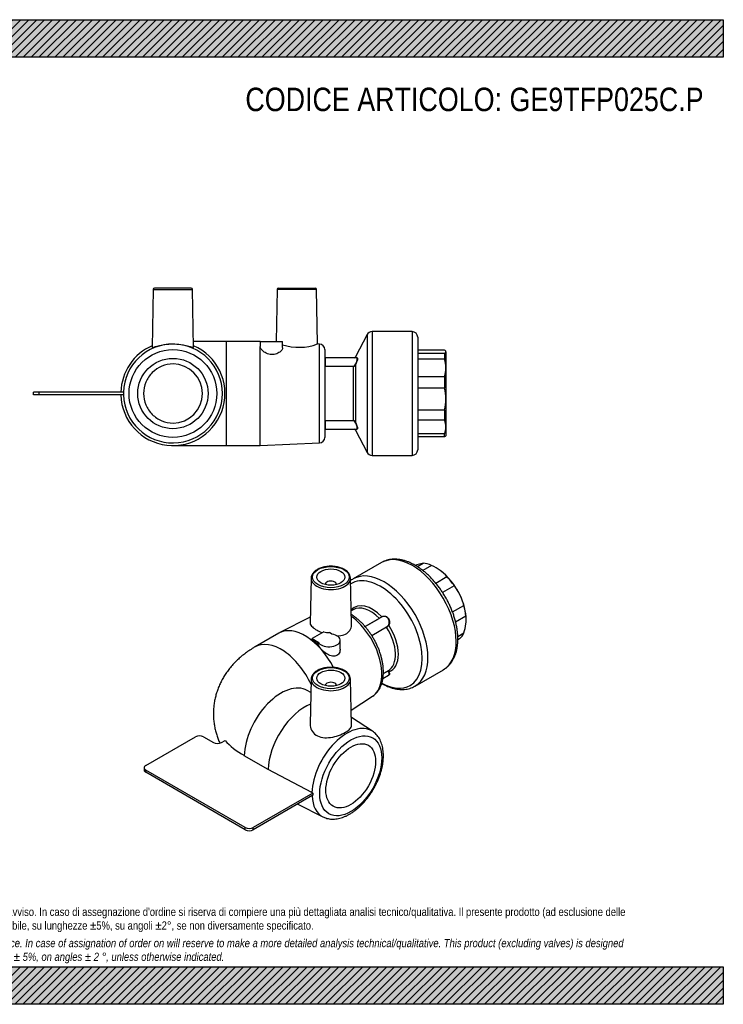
# Model space of a CAD drawing. Header units: millimetres. Extents: x 0 to 495, y 0 to 350.
# Tile 2 of 2: x 245 to 495, y 0 to 350. Entities that reach past the tile are written whole.
import ezdxf

# ---------------------------------------------------------------- set-up
doc = ezdxf.new("R2010")
doc.units = ezdxf.units.MM
doc.header["$LTSCALE"] = 1.666667
for name, color, linetype in [('Default', 7, 'Continuous'), ('GE9P025C.P', 7, 'Continuous'), ('IOF025C', 7, 'Continuous'), ('PARTE_PE_025', 7, 'Continuous')]:
    doc.layers.add(name, color=color, linetype=linetype)

# ---------------------------------------------------------------- blocks, each defined once
blk = doc.blocks.new('SE2')
at = {"layer": 'GE9P025C.P', "color": 7, "linetype": 'Continuous'}
for p, q in [((292.4, 254.13), (292.04, 233.48)), ((292.4, 254.13), (306.42, 254.13)), ((305.92, 254.62), (292.9, 254.62)), ((306.78, 233.48), (306.42, 254.13)), ((336.4, 254.13), (336.08, 235.62)), ((350.42, 254.13), (336.4, 254.13)), ((336.9, 254.62), (349.92, 254.62)), ((350.76, 234.74), (350.42, 254.13)), ((318.41, 235.62), (306.74, 235.62)), ((318.41, 198.62), (318.41, 235.62)), ((330.41, 235.62), (318.41, 235.62)), ((330.41, 235.62), (338.41, 235.62)), ((330.41, 235.62), (330.41, 233.8)), ((338.41, 233.42), (338.41, 235.62)), ((351.5, 234.71), (350.76, 234.74)), ((351.5, 199.54), (351.5, 234.71)), ((330.41, 198.62), (330.41, 233.8)), ((353.41, 232.71), (353.41, 201.54)), ((251.91, 217.62), (249.91, 217.62)), ((249.91, 216.62), (249.91, 217.62)), ((251.91, 216.62), (251.91, 217.62)), ((281.9, 217.62), (251.91, 217.62)), ((251.91, 216.62), (249.91, 216.62)), ((281.9, 216.62), (251.91, 216.62)), ((330.41, 198.62), (351.5, 199.54)), ((299.41, 198.62), (318.41, 198.62)), ((318.41, 198.62), (330.41, 198.62))]:
    blk.add_line(p, q, dxfattribs=at)
for radius in [15.59, 12.5]:
    blk.add_circle((299.41, 217.12), radius, dxfattribs=at)
for centre, radius, start, end in [((292.9, 254.12), 0.5, 90, 179), ((305.92, 254.12), 0.5, 1, 90), ((336.9, 254.12), 0.5, 90, 179), ((349.92, 254.12), 0.5, 1, 90), ((299.41, 217.12), 17.58, 181.6295, 178.3705), ((344.17, 252.35), 18.81, 252.1326, 290.5075), ((351.41, 232.71), 2, 0, 87.5104), ((299.41, 217.12), 18.5, 113.4373, 178.4513), ((299.41, 217.12), 18.5, 181.5487, 66.5627), ((299.41, 217.12), 10.5, 270.2872, 89.7128), ((299.41, 217.12), 17.52, 178.3648, 181.6352), ((351.41, 201.54), 2, 272.4896, 0)]:
    blk.add_arc(centre, radius, start, end, dxfattribs=at)
for points, knots in [([(292.04, 233.47), (292.04, 233.43), (292.23, 233.47), (292.94, 233.68), (293.49, 233.86), (294.83, 234.21), (295.64, 234.39), (297.41, 234.66), (298.38, 234.74), (300.34, 234.74), (301.31, 234.67), (303.1, 234.41), (303.92, 234.23), (305.28, 233.88), (305.83, 233.7), (306.58, 233.47), (306.78, 233.43), (306.78, 233.47), (306.78, 233.47), (306.78, 233.47)], [0.3769017, 0.3769017, 0.3769017, 0.3769017, 0.4375, 0.4375, 0.5, 0.5, 0.5625, 0.5625, 0.625, 0.625, 0.6875, 0.6875, 0.75, 0.75, 0.8125, 0.8125, 0.875, 0.875, 0.8753492, 0.8753492, 0.8753492, 0.8753492]), ([(338.41, 233.41), (338.41, 233.15), (338.3, 232.86), (337.88, 232.26), (337.53, 231.93), (336.64, 231.38), (336.07, 231.14), (334.81, 230.92), (334.11, 230.96), (332.84, 231.29), (332.29, 231.56), (330.94, 232.49), (330.41, 233.22), (330.41, 233.8)], [0.1372864, 0.1372864, 0.1372864, 0.1372864, 0.25, 0.25, 0.375, 0.375, 0.5, 0.5, 0.625, 0.625, 0.75, 0.75, 1, 1, 1, 1]), ([(299.46, 227.62), (296.72, 227.61), (294, 226.48), (291.08, 223.56), (290.3, 222.4), (289.25, 219.87), (288.98, 218.49), (288.98, 215.76), (289.25, 214.37), (290.3, 211.85), (291.08, 210.68), (293.02, 208.74), (294.18, 207.96), (296.72, 206.9), (298.09, 206.63), (299.46, 206.62)], [0, 0, 0, 0, 0.25, 0.25, 0.375, 0.375, 0.5, 0.5, 0.625, 0.625, 0.75, 0.75, 0.875, 0.875, 1, 1, 1, 1])]:
    blk.add_open_spline(points, degree=3, knots=knots, dxfattribs=at)
at = {"layer": 'IOF025C', "color": 7, "linetype": 'Continuous'}
for p, q in [((395.91, 232.5), (386.41, 232.5)), ((386.41, 231.48), (395.91, 231.48)), ((395.91, 231.48), (395.91, 229.35)), ((396.41, 232.12), (396.28, 232.26)), ((396.41, 231.99), (396.41, 232.12)), ((396.41, 231.99), (396.41, 226.25)), ((395.91, 229.35), (386.41, 229.35)), ((396.41, 226.25), (396.41, 215.16)), ((386.41, 223.16), (395.91, 223.16)), ((395.91, 223.16), (395.91, 219.04)), ((395.91, 219.04), (386.41, 219.04)), ((396.41, 215.16), (396.41, 205.22)), ((386.41, 211.29), (395.91, 211.29)), ((395.91, 211.29), (395.91, 207.6)), ((395.91, 207.6), (386.41, 207.6)), ((396.41, 205.22), (396.41, 202.12)), ((386.41, 202.85), (395.91, 202.85)), ((395.91, 201.74), (386.41, 201.74)), ((395.91, 201.74), (395.91, 202.85)), ((396.28, 201.99), (396.41, 202.12))]:
    blk.add_line(p, q, dxfattribs=at)
for centre, radius, start, end in [((386.25, 226.2), 10.16, 0.2869, 18.0486), ((386.21, 226.31), 10.2, 341.982, 359.6825), ((380.79, 215.12), 15.62, 0.1818, 14.5353), ((380.74, 215.22), 15.67, 345.488, 359.7949), ((390.25, 205.17), 6.17, 0.5184, 23.2367), ((390.22, 205.28), 6.19, 336.8065, 359.4385)]:
    blk.add_arc(centre, radius, start, end, dxfattribs=at)
blk.add_open_spline([(396.41, 231.99), (396.41, 232.08), (396.37, 232.17), (396.2, 232.34), (396.07, 232.42), (395.91, 232.5)], degree=3, knots=[0, 0, 0, 0, 0.5, 0.5, 1, 1, 1, 1], dxfattribs=at)
for points in [[(395.91, 231.48), (396.24, 231.65), (396.41, 231.82), (396.41, 231.99)], [(396.28, 201.99), (396.2, 201.91), (396.07, 201.82), (395.91, 201.74)]]:
    blk.add_open_spline(points, degree=3, dxfattribs=at)
at = {"layer": 'PARTE_PE_025', "color": 7, "linetype": 'Continuous'}
for p, q in [((368.41, 238.05), (364.3, 230.16)), ((368.41, 238.05), (368.41, 196.2)), ((370.19, 239.12), (370.19, 195.12)), ((384.41, 239.12), (370.19, 239.12)), ((384.41, 239.12), (384.41, 195.12)), ((386.41, 237.12), (386.41, 197.12)), ((353.51, 229.81), (353.51, 226.88)), ((364.79, 229.81), (353.51, 229.81)), ((364.3, 229.81), (364.3, 230.16)), ((353.51, 226.88), (363.41, 226.88)), ((353.51, 226.88), (353.51, 226.76)), ((363.41, 226.76), (353.51, 226.76)), ((363.41, 226.88), (363.41, 226.76)), ((363.41, 226.76), (363.41, 207.49)), ((364.3, 227.27), (364.3, 206.97)), ((353.51, 207.49), (353.51, 207.37)), ((353.51, 207.49), (363.41, 207.49)), ((363.41, 207.37), (353.51, 207.37)), ((353.51, 207.37), (353.51, 204.44)), ((363.41, 207.49), (363.41, 207.37)), ((353.51, 204.44), (364.79, 204.44)), ((364.3, 204.09), (364.3, 204.44)), ((364.3, 204.09), (368.41, 196.2)), ((370.19, 195.12), (384.41, 195.12))]:
    blk.add_line(p, q, dxfattribs=at)
for centre, radius, start, end in [((370.19, 237.12), 2, 90, 152.4572), ((384.41, 237.12), 2, 0, 90), ((353.51, 229.71), 0.1, 90, 180), ((363.41, 230.62), 1, 305.4971, 332.4572), ((363.45, 227.75), 0.87, 267.8085, 331.5286), ((363.44, 227.73), 0.972, 268.437, 332.1876), ((363.44, 206.52), 0.965, 27.5307, 91.8447), ((363.45, 206.5), 0.87, 28.4649, 92.198), ((353.51, 204.54), 0.1, 180, 270), ((363.41, 203.62), 1, 27.5428, 54.5029), ((370.19, 197.12), 2, 207.5428, 270), ((384.41, 197.12), 2, 270, 0)]:
    blk.add_arc(centre, radius, start, end, dxfattribs=at)
for centre, major_axis, start_param, end_param in [((364.21, 227.31), (0.0899, -0.0437), 0.30161, 1.674663), ((364.21, 206.93), (0.0899, 0.0437), 4.608522, 5.981575)]:
    blk.add_ellipse(centre, major_axis=major_axis, ratio=0.214498, start_param=start_param, end_param=end_param, dxfattribs=at)
for points, knots in [([(364.21, 227.33), (364.41, 227.73), (364.59, 228.16), (364.84, 228.95), (364.92, 229.31), (364.92, 229.72), (364.87, 229.81), (364.79, 229.81)], [0, 0, 0, 0, 0.25, 0.25, 0.5, 0.5, 0.6999375, 0.6999375, 0.6999375, 0.6999375]), ([(365, 229.68), (365, 229.65), (365.01, 229.62), (365, 229.35), (364.93, 228.97), (364.68, 228.14), (364.5, 227.69), (364.3, 227.27)], [0.4632345, 0.4632345, 0.4632345, 0.4632345, 0.5, 0.5, 0.75, 0.75, 1, 1, 1, 1]), ([(364.75, 229.81), (364.77, 229.83), (364.79, 229.84), (364.91, 229.9), (364.98, 229.84), (365, 229.68)], [0.2157908, 0.2157908, 0.2157908, 0.2157908, 0.25, 0.25, 0.4632345, 0.4632345, 0.4632345, 0.4632345]), ([(353.51, 226.88), (353.5, 226.88), (353.49, 226.88), (353.48, 226.88), (353.47, 226.89), (353.46, 226.89), (353.45, 226.9), (353.44, 226.9), (353.43, 226.91), (353.43, 226.92), (353.42, 226.92), (353.42, 226.93), (353.41, 226.94), (353.41, 226.95), (353.41, 226.96), (353.41, 226.96)], [0, 0, 0, 0, 0.203348, 0.203348, 0.203348, 0.40889, 0.40889, 0.40889, 0.620097, 0.620097, 0.620097, 0.839565, 0.839565, 0.839565, 1, 1, 1, 1]), ([(353.51, 207.37), (353.51, 207.37), (353.5, 207.37), (353.49, 207.36), (353.48, 207.36), (353.47, 207.36), (353.46, 207.35), (353.45, 207.35), (353.44, 207.34), (353.43, 207.34), (353.43, 207.33), (353.42, 207.32), (353.42, 207.31), (353.41, 207.3), (353.41, 207.29), (353.41, 207.28)], [0, 0, 0, 0, 0.121323, 0.121323, 0.121323, 0.330669, 0.330669, 0.330669, 0.548249, 0.548249, 0.548249, 0.77258, 0.77258, 0.77258, 1, 1, 1, 1]), ([(364.79, 204.44), (364.87, 204.44), (364.92, 204.53), (364.92, 204.93), (364.84, 205.28), (364.59, 206.09), (364.41, 206.52), (364.21, 206.91)], [0.3014542, 0.3014542, 0.3014542, 0.3014542, 0.5, 0.5, 0.75, 0.75, 1, 1, 1, 1]), ([(364.3, 206.97), (364.5, 206.56), (364.68, 206.1), (364.93, 205.26), (365.01, 204.89), (365.01, 204.63), (365, 204.61), (365, 204.59)], [0, 0, 0, 0, 0.25, 0.25, 0.5, 0.5, 0.52339, 0.52339, 0.52339, 0.52339]), ([(365, 204.59), (364.99, 204.41), (364.92, 204.34), (364.79, 204.41), (364.77, 204.42), (364.74, 204.44)], [0.52339, 0.52339, 0.52339, 0.52339, 0.75, 0.75, 0.7867205, 0.7867205, 0.7867205, 0.7867205])]:
    blk.add_open_spline(points, degree=3, knots=knots, dxfattribs=at)
for points in [[(353.41, 226.77), (353.44, 226.76), (353.48, 226.76), (353.51, 226.76)], [(353.51, 207.49), (353.48, 207.49), (353.44, 207.48), (353.41, 207.47)]]:
    blk.add_open_spline(points, degree=3, dxfattribs=at)
blk = doc.blocks.new('SE3')
at = {"layer": 'GE9P025C.P', "color": 7, "linetype": 'Continuous'}
for p, q in [((348.53, 151.51), (348.19, 135.48)), ((362.9, 135.13), (362.55, 151.51)), ((353.54, 149.25), (353.54, 149.21)), ((357.54, 149.21), (357.54, 149.25)), ((348.23, 137.63), (337.39, 132.11)), ((337.1, 131.96), (328.61, 127.06)), ((353, 132.38), (348.87, 129.99)), ((348.87, 129.77), (348.87, 129.99)), ((348.87, 129.99), (350.99, 128.77)), ((355.94, 131.63), (355.08, 132.12)), ((350.99, 127.92), (350.99, 128.77)), ((358.83, 126.25), (358.83, 129.41)), ((348.53, 115.58), (348.19, 99.59)), ((362.9, 99.17), (362.55, 115.58)), ((353.54, 113.32), (353.54, 113.29)), ((357.54, 113.29), (357.54, 113.32)), ((348.43, 110.78), (347.11, 111.54)), ((362.78, 104.58), (370.32, 109.48)), ((370.32, 97.08), (362.84, 101.94)), ((289.78, 84.91), (307.46, 95.11)), ((310.28, 95.11), (313.82, 93.07)), ((316.65, 93.07), (317.93, 93.81)), ((333.27, 83.48), (324.79, 88.38)), ((289.19, 84.09), (289.19, 83.27)), ((325.13, 62.86), (289.78, 83.27)), ((289.78, 82.46), (289.78, 83.27)), ((325.13, 62.05), (289.78, 82.46)), ((348.83, 75.25), (333.27, 83.48)), ((349.17, 75.1), (327.96, 62.86)), ((349.17, 74.29), (327.96, 62.05)), ((349.17, 75.1), (348.83, 75.25)), ((343.79, 71.19), (352.74, 66.64)), ((325.13, 62.05), (325.13, 62.86)), ((327.96, 62.05), (327.96, 62.86))]:
    blk.add_line(p, q, dxfattribs=at)
for centre, radius, start, end in [((358.78, 151.12), 3.78, 7.6697, 64.7841), ((355.76, 129.76), 5.11, 201.1684, 222.7895), ((358.78, 115.19), 3.78, 7.6697, 64.7841)]:
    blk.add_arc(centre, radius, start, end, dxfattribs=at)
for centre, major_axis in [((355.54, 151.86), (6.51, 0)), ((355.54, 151.86), (5, 0)), ((355.54, 115.93), (6.51, 0)), ((355.54, 115.93), (-5, 0)), ((362.61, 81.23), (-7.79, -13.5)), ((362.61, 81.23), (6.25, 10.83))]:
    blk.add_ellipse(centre, major_axis=major_axis, ratio=0.57735, dxfattribs=at)
for centre, major_axis, start_param, end_param in [((355.54, 151.46), (-7.01, 0), 6.270842, 6.279355), ((355.54, 151.46), (-7.01, 0), 0, 3.153936), ((355.54, 151.46), (-7.01, 0), 6.279355, 6.283185), ((355.54, 151.46), (-7.01, 0), 3.153936, 3.178822), ((355.54, 149.25), (2, 0), 0, 3.170323), ((355.54, 149.25), (2, 0), 6.254455, 6.283185), ((361.26, 124.54), (-8.79, 15.23), 3.172341, 5.370254), ((346.35, 115.93), (-9.25, 16.02), 4.618936, 6.283185), ((346.7, 116.14), (-9.24, 16), -1.119735, -0.951957), ((354.83, 129.41), (-4, 0), 0.280038, 4.432351), ((355.54, 136.35), (-7.33, 0), 1.216473, 1.507871), ((337.86, 111.04), (-9.25, 16.02), 4.549263, 6.283185), ((355.54, 115.53), (-7.01, 0), 6.270842, 6.279355), ((355.54, 115.53), (-7.01, 0), 0, 3.153936), ((355.54, 115.53), (-7.01, 0), 6.279355, 6.283185), ((355.54, 115.53), (-7.01, 0), 3.153936, 3.178822), ((337.86, 95.52), (9.25, 16.02), 0, 2.329164), ((355.54, 113.32), (-2, 0), 3.112862, 6.283185), ((355.54, 113.32), (-2, 0), 0, 0.02873), ((361.26, 124.54), (-8.79, 15.23), 3.167873, 3.172341), ((346.35, 90.62), (9.25, 16.02), 0.632334, 2.329164), ((361.26, 82.01), (8.79, 15.23), -0.030749, 2.327754), ((308.87, 94.3), (-2, 0), 3.926991, 5.497787), ((315.23, 93.89), (-2, 0), 0.785398, 2.356194), ((351.3, 103.69), (-37.49, 0), 0.473651, 0.785398), ((291.19, 84.09), (2, 0), 2.356194, 3.926991), ((291.19, 83.27), (2, 0), 3.141593, 3.926991), ((361.26, 82.01), (8.79, 15.23), 2.40815, 3.172341), ((361.55, 81.85), (-8.76, -15.17), -0.813938, -0.756858), ((326.55, 63.68), (2, 0), 3.926991, 5.497787), ((326.55, 62.86), (2, 0), 3.926991, 5.497787)]:
    blk.add_ellipse(centre, major_axis=major_axis, ratio=0.57735, start_param=start_param, end_param=end_param, dxfattribs=at)
for points, knots in [([(360.39, 154.54), (360.27, 154.61), (359.97, 154.78), (359.37, 155.04), (358.63, 155.29), (357.85, 155.49), (357.03, 155.63), (356.18, 155.7), (355.33, 155.72), (354.49, 155.67), (353.65, 155.57), (352.85, 155.4), (352.08, 155.18), (351.36, 154.9), (350.7, 154.57), (350.11, 154.18), (349.6, 153.76), (349.18, 153.29), (348.86, 152.79), (348.64, 152.27), (348.54, 151.81), (348.54, 151.56), (348.54, 151.47)], [0, 0, 0, 0, 0.02806, 0.080938, 0.133749, 0.186476, 0.239121, 0.291708, 0.344266, 0.396828, 0.44942, 0.502074, 0.554827, 0.607708, 0.660741, 0.713921, 0.767178, 0.820286, 0.872907, 0.924658, 0.975337, 1, 1, 1, 1]), ([(370.26, 109.46), (370.32, 109.49), (370.61, 109.65), (371.12, 110.07), (371.74, 110.67), (372.3, 111.35), (372.8, 112.11), (373.22, 112.94), (373.58, 113.84), (373.86, 114.81), (374.06, 115.84), (374.18, 116.92), (374.23, 118.05), (374.2, 119.22), (374.08, 120.41), (373.9, 121.63), (373.63, 122.86), (373.3, 124.1), (372.89, 125.34), (372.42, 126.57), (371.89, 127.79), (371.29, 129), (370.64, 130.17), (369.93, 131.32), (369.18, 132.42), (368.37, 133.48), (367.53, 134.49), (366.65, 135.45), (365.74, 136.34), (364.79, 137.16), (363.83, 137.91), (363.16, 138.37), (362.83, 138.58), (362.82, 138.58)], [0, 0, 0, 0, 0.0049717, 0.0282586, 0.0515725, 0.0750562, 0.0988288, 0.1229709, 0.1475146, 0.1724412, 0.1976901, 0.223176, 0.2488107, 0.2745183, 0.3002354, 0.3259257, 0.3515741, 0.3771759, 0.402733, 0.4282514, 0.4537395, 0.4792069, 0.504664, 0.5301215, 0.5555881, 0.5810737, 0.6065894, 0.632146, 0.6577542, 0.6834229, 0.7091589, 0.7349644, 0.7353267, 0.7353267, 0.7353267, 0.7353267]), ([(348.19, 135.48), (348.18, 135.05), (348.44, 134.6), (349.37, 133.75), (349.94, 133.37), (351.21, 132.68), (351.85, 132.38), (352.53, 132.11)], [0.7954394, 0.7954394, 0.7954394, 0.7954394, 0.875, 0.875, 0.9375, 0.9375, 0.9888072, 0.9888072, 0.9888072, 0.9888072]), ([(357.71, 130.96), (357.73, 130.96), (357.75, 130.96), (358.63, 130.95), (359.46, 131.07), (360.89, 131.59), (361.51, 132), (362.41, 133.04), (362.71, 133.67), (362.88, 134.59), (362.9, 134.86), (362.9, 135.13)], [0.0609671, 0.0609671, 0.0609671, 0.0609671, 0.0625, 0.0625, 0.125, 0.125, 0.1875, 0.1875, 0.25, 0.25, 0.2753867, 0.2753867, 0.2753867, 0.2753867]), ([(328.61, 127.06), (328.22, 126.83), (327.38, 126.33), (325.94, 125.38), (324.43, 124.25), (323, 123.04), (321.66, 121.77), (320.42, 120.44), (319.28, 119.06), (318.25, 117.63), (317.33, 116.17), (316.51, 114.67), (315.8, 113.13), (315.2, 111.57), (314.7, 109.99), (314.31, 108.4), (314.03, 106.8), (313.85, 105.19), (313.78, 103.58), (313.81, 101.98), (313.95, 100.39), (314.18, 98.81), (314.52, 97.26), (314.95, 95.73), (315.47, 94.26), (315.87, 93.3), (316.07, 92.84)], [0, 0, 0, 0, 0.0207544, 0.0532993, 0.0857051, 0.1177118, 0.1492514, 0.1802896, 0.2108195, 0.2408556, 0.2704264, 0.2995686, 0.3283223, 0.356729, 0.384829, 0.4126618, 0.4402652, 0.4676759, 0.4949294, 0.5220611, 0.5491026, 0.5760821, 0.6030364, 0.6300031, 0.657022, 0.6827166, 0.6827166, 0.6827166, 0.6827166]), ([(358.83, 126.25), (358.83, 126.18), (358.83, 126.11), (358.8, 125.47), (358.62, 124.91), (357.96, 124.08), (357.48, 123.82), (356.37, 123.7), (355.77, 123.82), (354.01, 124.49), (352.86, 125.32), (352, 126.29)], [0.3601633, 0.3601633, 0.3601633, 0.3601633, 0.375, 0.375, 0.5, 0.5, 0.625, 0.625, 0.75, 0.75, 1, 1, 1, 1]), ([(360.39, 118.62), (360.27, 118.68), (359.97, 118.85), (359.37, 119.12), (358.63, 119.37), (357.85, 119.56), (357.03, 119.7), (356.18, 119.78), (355.33, 119.79), (354.49, 119.75), (353.65, 119.64), (352.85, 119.47), (352.08, 119.25), (351.36, 118.97), (350.7, 118.64), (350.11, 118.26), (349.6, 117.83), (349.18, 117.36), (348.86, 116.86), (348.64, 116.34), (348.54, 115.89), (348.54, 115.64), (348.54, 115.54)], [0, 0, 0, 0, 0.02806, 0.080938, 0.133749, 0.186476, 0.239121, 0.291708, 0.344266, 0.396828, 0.44942, 0.502074, 0.554827, 0.607708, 0.660741, 0.713921, 0.767178, 0.820286, 0.872907, 0.924658, 0.975337, 1, 1, 1, 1]), ([(348.19, 99.59), (348.19, 99.58), (348.19, 99.57), (348.17, 98.09), (348.9, 96.59), (350.95, 95.25), (351.77, 94.96), (353.55, 94.71), (354.51, 94.74), (356.42, 95.02), (357.38, 95.27), (359.17, 95.9), (360, 96.28), (361.4, 97.08), (361.95, 97.49), (362.7, 98.31), (362.89, 98.72), (362.9, 99.14), (362.9, 99.16), (362.9, 99.18)], [0.2489912, 0.2489912, 0.2489912, 0.2489912, 0.25, 0.25, 0.375, 0.375, 0.4375, 0.4375, 0.5, 0.5, 0.5625, 0.5625, 0.625, 0.625, 0.6875, 0.6875, 0.75, 0.75, 0.7525739, 0.7525739, 0.7525739, 0.7525739]), ([(352.73, 66.65), (352.94, 66.55), (353.35, 66.34), (354.11, 66.09), (354.97, 65.91), (355.86, 65.82), (356.78, 65.82), (357.73, 65.92), (358.7, 66.12), (359.69, 66.42), (360.68, 66.81), (361.68, 67.29), (362.68, 67.87), (363.67, 68.53), (364.64, 69.26), (365.58, 70.08), (366.5, 70.96), (367.39, 71.9), (368.24, 72.91), (369.05, 73.96), (369.81, 75.06), (370.52, 76.19), (371.19, 77.37), (371.79, 78.56), (372.34, 79.78), (372.82, 81.01), (373.23, 82.25), (373.58, 83.49), (373.86, 84.72), (374.06, 85.94), (374.18, 87.15), (374.23, 88.32), (374.2, 89.47), (374.08, 90.58), (373.88, 91.64), (373.6, 92.64), (373.24, 93.58), (372.79, 94.45), (372.28, 95.24), (371.69, 95.95), (371.04, 96.55), (370.56, 96.94), (370.31, 97.08), (370.3, 97.09)], [0, 0, 0, 0, 0.016857, 0.040138, 0.063528, 0.087158, 0.111128, 0.135491, 0.160252, 0.185366, 0.210755, 0.236332, 0.262013, 0.28773, 0.313432, 0.339097, 0.364716, 0.390289, 0.415821, 0.441318, 0.46679, 0.492248, 0.5177, 0.543159, 0.568632, 0.59413, 0.619665, 0.645246, 0.670884, 0.696587, 0.722359, 0.748198, 0.774094, 0.800015, 0.825898, 0.851662, 0.877208, 0.902429, 0.927242, 0.95161, 0.975553, 0.99915, 1, 1, 1, 1])]:
    blk.add_open_spline(points, degree=3, knots=knots, dxfattribs=at)
at = {"layer": 'IOF025C', "color": 7, "linetype": 'Continuous'}
for p, q in [((386.28, 155.58), (388.4, 156.8)), ((391.31, 156.01), (388.2, 154.22)), ((393.02, 155.13), (392.92, 155.18)), ((392.81, 149.72), (396.78, 152.02)), ((399.4, 148.77), (395.26, 146.38)), ((398.77, 139.47), (402.76, 141.77)), ((403.54, 137.96), (399.89, 135.85)), ((403.62, 136.64), (403.62, 136.75)), ((400.64, 130.8), (402.82, 132.05)), ((401.31, 129.91), (400.66, 129.53))]:
    blk.add_line(p, q, dxfattribs=at)
for centre, radius, start, end in [((400.75, 111.21), 47.3, 107.4555, 108.6689), ((391.59, 140.55), 16.55, 101.1277, 107.6962), ((383.72, 139.36), 18.31, 54.2885, 65.491), ((386.32, 143.07), 13.77, 40.5232, 54.0538), ((384.62, 137.37), 18.67, 25.7309, 37.6411), ((383.71, 137.04), 19.63, 13.9624, 25.4684), ((392.76, 136.61), 10.86, 352.5863, 7.1272), ((385.93, 137.53), 17.75, 342.0261, 352.489)]:
    blk.add_arc(centre, radius, start, end, dxfattribs=at)
for centre, major_axis, start_param, end_param in [((392.66, 142.67), (-7.75, 13.42), 5.621576, 5.897598), ((393.02, 142.88), (-7.5, 12.99), -0.916298, -0.785398), ((393.02, 142.88), (-7.5, 12.99), 4.581489, 5.366887), ((392.66, 142.67), (-7.75, 13.42), 4.836177, 5.112199), ((393.02, 142.88), (7.5, -12.99), 0.785398, 1.439897), ((392.66, 142.67), (7.75, -13.42), 0.909187, 1.185209), ((392.66, 142.67), (7.75, -13.42), 0.123788, 0.39981)]:
    blk.add_ellipse(centre, major_axis=major_axis, ratio=0.57735, start_param=start_param, end_param=end_param, dxfattribs=at)
at = {"layer": 'PARTE_PE_025', "color": 7, "linetype": 'Continuous'}
for p, q in [((373.53, 157.03), (363.47, 151.22)), ((363.43, 140.23), (362.8, 139.87)), ((367.7, 134.27), (372.76, 137.19)), ((373.59, 137.66), (367.71, 134.26)), ((370.05, 131.1), (375.3, 134.13)), ((375.31, 134.02), (370.11, 131.01)), ((374.05, 115.85), (376.08, 117.03)), ((374.2, 117.58), (375.93, 118.58)), ((375.3, 118.2), (374.2, 117.56)), ((385.47, 113.12), (395.53, 118.93))]:
    blk.add_line(p, q, dxfattribs=at)
for centre, radius, start, end in [((353.84, 166.15), 34.59, 303.1588, 304.8943), ((464.81, -3.74), 168.27, 122.8096, 122.8262), ((374.36, 135.84), 1.95, 298.6401, 326.2209), ((374.17, 136.09), 2.36, 299.0554, 324.6172), ((375.58, 117.76), 0.517, 38.2213, 122.6547), ((375.62, 117.78), 0.591, 36.9946, 98.0424)]:
    blk.add_arc(centre, radius, start, end, dxfattribs=at)
for centre, major_axis, ratio, start_param, end_param in [((384.53, 137.98), (11, -19.05), 0.57735, 0.005154, 3.141593), ((374.47, 132.17), (11, -19.05), 0.57735, 0.005154, 3.141005), ((373.22, 131.45), (10.46, -18.12), 0.57735, 0, 3.15736), ((370.31, 129.77), (6.52, -11.29), 0.57735, 1.987281, 3.310284), ((369.68, 129.41), (6.25, -10.83), 0.57735, 1.999905, 3.141593), ((372.79, 137.25), (-0.05, 0.0866), 0.57735, -4.28328, -4.202561), ((373.58, 137.77), (0.048, -0.0877), 0.491679, 0.020924, 1.393977), ((375.36, 134.06), (-0.05, 0.0866), 0.57735, 0.302333, 1.665286), ((369.68, 129.41), (-6.25, 10.83), 0.57735, 3.141593, 4.806879), ((376.05, 134.7), (0.0871, -0.0491), 0.384547, 1.291403, 2.664456), ((370.31, 129.77), (-6.52, 11.29), 0.57735, 3.034478, 4.819503), ((375.36, 118.2), (0.05, -0.0866), 0.57735, 4.259094, 4.410056), ((376.05, 118.06), (0.0812, 0.0584), 0.629835, 0.652405, 2.025458), ((384.53, 137.98), (11, -19.05), 0.57735, 0, 0.005154), ((373.22, 131.45), (10.46, -18.12), 0.57735, 5.527163, 6.283185), ((374.47, 132.17), (11, -19.05), 0.57735, 0, 0.005154)]:
    blk.add_ellipse(centre, major_axis=major_axis, ratio=ratio, start_param=start_param, end_param=end_param, dxfattribs=at)
for points, knots in [([(395.59, 118.97), (395.82, 119.11), (396.27, 119.38), (396.96, 119.94), (397.64, 120.61), (398.26, 121.36), (398.82, 122.19), (399.31, 123.09), (399.73, 124.06), (400.07, 125.1), (400.34, 126.21), (400.53, 127.37), (400.65, 128.59), (400.69, 129.85), (400.64, 131.14), (400.53, 132.47), (400.33, 133.82), (400.06, 135.19), (399.72, 136.56), (399.31, 137.95), (398.83, 139.33), (398.29, 140.71), (397.68, 142.07), (397.01, 143.41), (396.29, 144.73), (395.51, 146.02), (394.68, 147.27), (393.81, 148.48), (392.89, 149.64), (391.94, 150.75), (390.95, 151.8), (389.93, 152.78), (388.88, 153.7), (387.8, 154.55), (386.71, 155.32), (385.61, 156.01), (384.49, 156.62), (383.37, 157.13), (382.25, 157.55), (381.14, 157.88), (380.03, 158.1), (378.95, 158.23), (377.9, 158.25), (376.87, 158.17), (375.89, 157.99), (374.96, 157.71), (374.16, 157.38), (373.74, 157.14), (373.54, 157.03)], [0, 0, 0, 0, 0.0159, 0.036552, 0.05725, 0.078085, 0.09913, 0.120432, 0.142008, 0.163844, 0.185905, 0.208139, 0.230491, 0.252913, 0.275366, 0.297815, 0.320245, 0.342648, 0.36502, 0.387362, 0.409677, 0.431969, 0.454243, 0.476505, 0.498761, 0.521015, 0.543274, 0.565541, 0.587825, 0.610129, 0.632461, 0.654825, 0.677227, 0.699671, 0.722156, 0.744683, 0.767243, 0.789821, 0.812384, 0.834889, 0.857283, 0.879505, 0.901495, 0.923205, 0.944616, 0.965743, 0.986633, 1, 1, 1, 1]), ([(363.48, 151.22), (363.38, 151.16), (363.07, 151), (362.77, 150.78), (362.56, 150.62)], [0, 0, 0, 0, 0.02896976, 0.09487884, 0.09487884, 0.09487884, 0.09487884]), ([(373.63, 137.78), (373.81, 137.88), (374.01, 137.95), (374.31, 138), (374.41, 138), (374.61, 138), (374.71, 137.99), (374.92, 137.95), (375.02, 137.92), (375.21, 137.84), (375.31, 137.8), (375.49, 137.68), (375.58, 137.61), (375.75, 137.47), (375.83, 137.38), (375.97, 137.2), (376.04, 137.11), (376.15, 136.91), (376.2, 136.8), (376.28, 136.58), (376.32, 136.47), (376.36, 136.24), (376.38, 136.12), (376.39, 135.89), (376.39, 135.78), (376.37, 135.55), (376.36, 135.44), (376.28, 135.11), (376.2, 134.91), (376.09, 134.72)], [0, 0, 0, 0, 0.125, 0.125, 0.1875, 0.1875, 0.25, 0.25, 0.3125, 0.3125, 0.375, 0.375, 0.4375, 0.4375, 0.5, 0.5, 0.5625, 0.5625, 0.625, 0.625, 0.6875, 0.6875, 0.75, 0.75, 0.8125, 0.8125, 0.875, 0.875, 1, 1, 1, 1]), ([(375.98, 134.76), (376.09, 134.94), (376.17, 135.14), (376.27, 135.56), (376.29, 135.78), (376.27, 136.11), (376.26, 136.22), (376.21, 136.44), (376.18, 136.55), (376.1, 136.75), (376.06, 136.86), (375.95, 137.05), (375.89, 137.14), (375.75, 137.31), (375.67, 137.4), (375.51, 137.54), (375.43, 137.6), (375.25, 137.71), (375.16, 137.76), (374.97, 137.83), (374.87, 137.86), (374.58, 137.91), (374.38, 137.91), (373.99, 137.85), (373.81, 137.78), (373.63, 137.68)], [0, 0, 0, 0, 0.125, 0.125, 0.25, 0.25, 0.3125, 0.3125, 0.375, 0.375, 0.4375, 0.4375, 0.5, 0.5, 0.5625, 0.5625, 0.625, 0.625, 0.6875, 0.6875, 0.75, 0.75, 0.875, 0.875, 1, 1, 1, 1]), ([(376.09, 118.14), (376.2, 117.99), (376.28, 117.85), (376.36, 117.64), (376.37, 117.57), (376.39, 117.45), (376.39, 117.39), (376.38, 117.28), (376.36, 117.23), (376.31, 117.14), (376.28, 117.1), (376.2, 117.03), (376.15, 117), (376.05, 116.97), (376.01, 116.96), (375.97, 116.95)], [0, 0, 0, 0, 0.125, 0.125, 0.1875, 0.1875, 0.25, 0.25, 0.3125, 0.3125, 0.375, 0.375, 0.4375, 0.4375, 0.4779089, 0.4779089, 0.4779089, 0.4779089]), ([(376.09, 117.03), (376.11, 117.04), (376.12, 117.06), (376.18, 117.1), (376.21, 117.14), (376.26, 117.23), (376.27, 117.27), (376.29, 117.43), (376.27, 117.55), (376.17, 117.81), (376.09, 117.94), (375.98, 118.08)], [0.5984407, 0.5984407, 0.5984407, 0.5984407, 0.625, 0.625, 0.6875, 0.6875, 0.75, 0.75, 0.875, 0.875, 1, 1, 1, 1]), ([(373.61, 114.03), (373.73, 113.96), (374.21, 113.69), (375.07, 113.26), (376.2, 112.79), (377.31, 112.42), (378.42, 112.15), (379.52, 111.97), (380.59, 111.9), (381.63, 111.93), (382.63, 112.06), (383.59, 112.29), (384.49, 112.62), (385.16, 112.92), (385.47, 113.12), (385.53, 113.17)], [0.6628368, 0.6628368, 0.6628368, 0.6628368, 0.6720667, 0.7021779, 0.7322925, 0.7623601, 0.7923172, 0.822086, 0.851583, 0.8807347, 0.9094957, 0.9378616, 0.9658751, 0.9936201, 1, 1, 1, 1])]:
    blk.add_open_spline(points, degree=3, knots=knots, dxfattribs=at)

msp = doc.modelspace()

# ---------------------------------------------------------------- hatches: boundary and pattern name
at = {"layer": 'Default', "linetype": 'Continuous'}
h = msp.add_hatch(dxfattribs=at)
h.set_pattern_fill('LINE', scale=0.62992, angle=45, style=0)
h.paths.add_polyline_path([(495, 336.667), (495, 350), (0, 350), (0, 336.667)])
for points in [[(495, 336.667), (495, 350), (0, 350), (0, 336.667)], [(495, 0), (495, 13.333), (0, 13.333), (0, 0)]]:
    msp.add_hatch(color=7, dxfattribs=at).paths.add_polyline_path(points)
h = msp.add_hatch(dxfattribs=at)
h.set_pattern_fill('LINE', scale=0.62992, angle=45, style=0)
h.paths.add_polyline_path([(495, 0), (495, 13.333), (0, 13.333), (0, 0)])

# ---------------------------------------------------------------- linework, layer by layer
at = {"layer": 'Default', "color": 7, "linetype": 'Continuous'}
for p, q in [((0, 350), (495, 350)), ((495, 350), (495, 336.667)), ((495, 336.667), (0, 336.667)), ((0, 13.333), (495, 13.333)), ((495, 13.333), (495, 0)), ((495, 0), (0, 0))]:
    msp.add_line(p, q, dxfattribs=at)

# ---------------------------------------------------------------- block references
at = {"layer": 'Default'}
for name in ['SE2', 'SE3']:
    msp.add_blockref(name, (0, 0), dxfattribs=at)

# ---------------------------------------------------------------- texts
at = {"layer": 'Default', "attachment_point": 1}
for s, insert, char_height, width in [('{\\fArial Narrow|b0||i0||c0|p34;\\C7;\\H8.333333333;\\W1.;CODICE ARTICOLO: GE9TFP025C.P}', (325.156, 325.831), 8.33333, 171.80976), ("{\\fArial Narrow|b0||i0||c0|p34;\\C7;\\H2.916666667;\\W1.;PLASTITALIA si riserva il diritto di revisionare la presente specifica, mantenendo la conformità alle prescrizioni del prodotto, senza alcun preavviso. In caso di assegnazione d'ordine si riserva di compiere una più dettagliata analisi tecnico/qualitativa. Il presente prodotto (ad esclusione delle \\P}{\\fArial Narrow|b0||i0||c0|p34;\\C7;\\H2.916666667;\\W1.;valvole) è progettato per applicazioni non previste dalla direttiva 2014/68/EU. Tolleranza su diametri e spessori come da normative se applicabile, su lunghezze ±5%, su angoli ±2°, se non diversamente specificato.\\P}{\\fArial Narrow|b0||i0||c0|p34;\\C7;\\H0.8333333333;\\W1.;   \\P}{\\fArial Narrow|b0||i1||c0|p34;\\C7;\\H2.916666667;\\W1.;PLASTITALIA on reserves the right to revise this specification, maintaining the conformity to the requirements of the product, without any notice. In case of assignation of order on will reserve to make a more detailed analysis technical/qualitative. This product (excluding valves) is designed \\P}{\\fArial Narrow|b0||i1||c0|p34;\\C7;\\H2.916666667;\\W1.;for applications not covered by Directive 2014/68 / EU. The tolerance on diameters and thicknesses as the standards if applicable, on lengths ± 5%, on angles ± 2 °, unless otherwise indicated.\\P}", (33.333, 34.337), 2.916667, 428.33333)]:
    msp.add_mtext(s, dxfattribs=dict(at, insert=insert, char_height=char_height, width=width))

doc.saveas('drawing.dxf')
